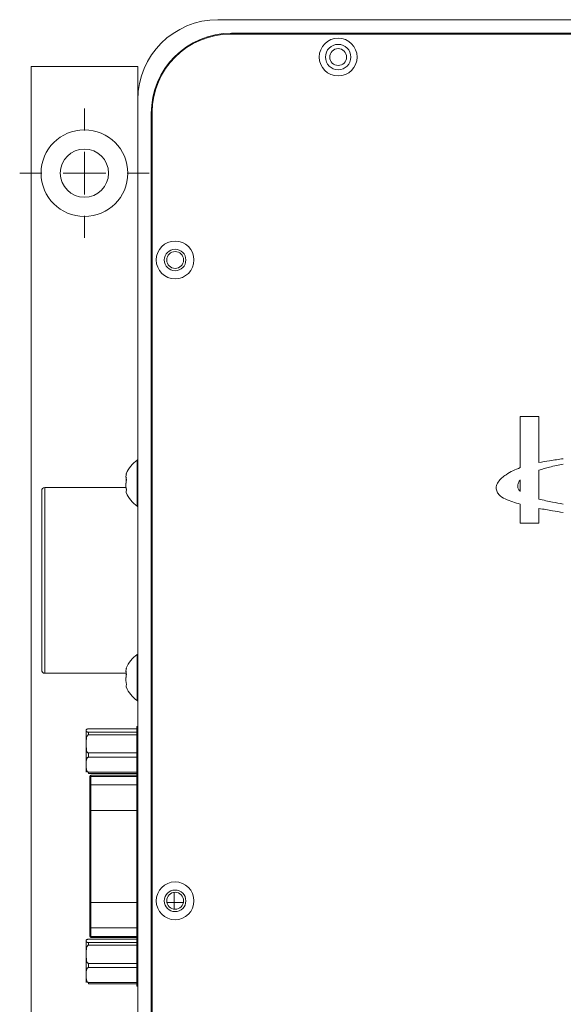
# Model space of a CAD drawing. Header units: inches. Extents: x 4.5 to 31.8, y 1.9 to 21.
# Tile 4 of 9: x 9.8 to 12.4, y 11.2 to 15.8. Entities that reach past the tile are written whole.
import ezdxf

# ---------------------------------------------------------------- set-up
doc = ezdxf.new("R2010")
doc.units = ezdxf.units.IN
doc.header["$MEASUREMENT"] = 0

# ---------------------------------------------------------------- blocks, each defined once
blk = doc.blocks.new('SW_CENTERMARKSYMBOL_0')
at = {"color": 0, "linetype": 'Continuous', "lineweight": 0}
for p, q in [((0, 0.2), (0, 0.303)), ((0, 0), (0, 0.1)), ((-0.2, 0), (-0.303, 0)), ((0, 0), (-0.1, 0)), ((0, 0), (0, -0.1)), ((0, 0), (0.1, 0)), ((0.2, 0), (0.303, 0)), ((0, -0.2), (0, -0.303))]:
    blk.add_line(p, q, dxfattribs=at)

msp = doc.modelspace()

# ---------------------------------------------------------------- linework, layer by layer
at = {"color": 7, "linetype": 'Continuous', "lineweight": 15}
for p, q in [((15.3837, 15.7718), (10.7587, 15.7718)), ((15.2012, 15.7038), (10.8162, 15.7038)), ((15.3207, 15.7088), (10.8217, 15.7088)), ((9.8837, 15.5533), (9.8837, 7.7403)), ((10.3837, 15.5533), (9.8837, 15.5533)), ((10.3837, 15.3968), (10.3837, 15.5533)), ((10.3837, 15.3968), (10.3837, 7.8968)), ((10.4467, 15.3338), (10.4467, 7.9598)), ((10.4512, 15.3388), (10.4512, 8.0068)), ((12.1745, 13.9144), (12.1745, 13.6746)), ((12.2616, 13.9144), (12.1745, 13.9144)), ((12.2616, 13.6982), (12.2616, 13.9144)), ((10.3806, 13.6851), (10.3806, 13.71)), ((10.3806, 13.4936), (10.3806, 13.6851)), ((12.2616, 13.6622), (12.2616, 13.5271)), ((12.1745, 13.5631), (12.1745, 13.6178)), ((10.3291, 13.5818), (9.9487, 13.5818)), ((9.9487, 13.5818), (9.9487, 12.7118)), ((10.33, 13.573), (10.3291, 13.5602)), ((12.1745, 13.5036), (12.1745, 13.4144)), ((12.2616, 13.4144), (12.2616, 13.4837)), ((12.1745, 13.4144), (12.2616, 13.4144)), ((10.3806, 12.7751), (10.3806, 12.8)), ((10.3806, 12.5836), (10.3806, 12.7751)), ((9.9487, 12.7118), (10.3291, 12.7118)), ((10.33, 12.663), (10.3291, 12.6502)), ((10.3787, 12.4514), (10.1523, 12.4514)), ((10.3837, 12.4618), (10.3787, 12.4618)), ((10.3787, 12.4018), (10.3787, 12.4618)), ((10.1424, 12.4438), (10.1424, 12.4452)), ((10.1424, 12.381), (10.1424, 12.4438)), ((10.1523, 12.4233), (10.1523, 12.4362)), ((10.1523, 12.4362), (10.3787, 12.4362)), ((10.3787, 12.4233), (10.1523, 12.4233)), ((10.3787, 11.3068), (10.3787, 12.4018)), ((10.3787, 12.4018), (10.3837, 12.4018)), ((10.1424, 12.284), (10.1424, 12.381)), ((10.1523, 12.3387), (10.3787, 12.3387)), ((10.1523, 12.3187), (10.1523, 12.3387)), ((10.3787, 12.3187), (10.1523, 12.3187)), ((10.1424, 12.2483), (10.1424, 12.284)), ((10.1523, 12.2492), (10.3787, 12.2492)), ((10.1523, 12.2422), (10.1523, 12.2492)), ((10.3787, 12.2422), (10.1523, 12.2422)), ((10.1587, 12.2244), (10.1587, 12.1845)), ((10.3787, 12.2343), (10.1637, 12.2343)), ((10.1637, 12.2291), (10.1637, 12.2343)), ((10.1637, 12.1893), (10.1637, 12.2291)), ((10.1637, 12.2291), (10.3787, 12.2291)), ((10.1637, 12.0694), (10.1637, 12.1893)), ((10.3787, 12.1893), (10.1637, 12.1893)), ((10.1637, 12.0694), (10.1587, 12.0694)), ((10.1587, 12.0694), (10.1587, 11.6391)), ((10.1637, 12.0694), (10.3787, 12.0694)), ((10.1637, 11.6391), (10.1637, 12.0694)), ((10.5537, 11.6859), (10.5537, 11.6391)), ((10.1637, 11.6391), (10.1587, 11.6391)), ((10.1637, 11.5193), (10.1637, 11.6391)), ((10.3787, 11.6391), (10.1637, 11.6391)), ((10.5537, 11.6391), (10.5199, 11.6391)), ((10.5537, 11.6076), (10.5537, 11.6391)), ((10.5974, 11.6391), (10.5537, 11.6391)), ((10.1587, 11.5241), (10.1587, 11.4842)), ((10.1587, 11.4842), (10.1587, 11.4793)), ((10.1637, 11.5193), (10.3787, 11.5193)), ((10.1637, 11.4794), (10.1637, 11.5193)), ((10.3787, 11.4794), (10.1637, 11.4794)), ((10.1637, 11.4743), (10.1637, 11.4794)), ((10.1424, 11.4588), (10.1424, 11.4602)), ((10.1424, 11.396), (10.1424, 11.4588)), ((10.3787, 11.4664), (10.1523, 11.4664)), ((10.1523, 11.4383), (10.1523, 11.4512)), ((10.1523, 11.4512), (10.3787, 11.4512)), ((10.3787, 11.4383), (10.1523, 11.4383)), ((10.1637, 11.4743), (10.3787, 11.4743)), ((10.1424, 11.299), (10.1424, 11.396)), ((10.1523, 11.3537), (10.3787, 11.3537)), ((10.1523, 11.3337), (10.1523, 11.3537)), ((10.1424, 11.2633), (10.1424, 11.299)), ((10.3787, 11.3337), (10.1523, 11.3337)), ((10.3787, 11.2468), (10.3787, 11.3068)), ((10.3837, 11.3068), (10.3787, 11.3068)), ((10.1523, 11.2642), (10.3787, 11.2642)), ((10.1523, 11.2572), (10.1523, 11.2642)), ((10.3787, 11.2572), (10.1523, 11.2572)), ((10.3787, 11.2468), (10.3837, 11.2468))]:
    msp.add_line(p, q, dxfattribs=at)
for centre, radius in [((11.3217, 15.5968), 0.0885), ((11.3217, 15.5968), 0.0595), ((11.3217, 15.5968), 0.0395), ((10.1337, 15.0533), 0.203), ((10.1337, 15.0533), 0.113), ((10.5582, 14.6468), 0.0885), ((10.5582, 14.6468), 0.0505), ((10.5587, 14.6468), 0.0395), ((10.5582, 11.6463), 0.0885), ((10.5582, 11.6463), 0.0505), ((10.5587, 11.6468), 0.0395)]:
    msp.add_circle(centre, radius, dxfattribs=at)
for centre, radius, start, end in [((10.7587, 15.3968), 0.375, 90, 180), ((10.8217, 15.3338), 0.375, 90, 180), ((10.8162, 15.3388), 0.365, 90, 180), ((10.4571, 13.5969), 0.1365, 124.091, 158.8312), ((10.3817, 13.7084), 0.00197, 0, 124.091), ((10.4571, 13.5969), 0.1365, 158.8312, 160.0808), ((9.9487, 13.5668), 0.015, 90, 180), ((10.4571, 13.6066), 0.1365, 199.93, 201.0741), ((10.4571, 13.6066), 0.1365, 201.0741, 235.909), ((10.3817, 13.4952), 0.00197, 235.909, 0), ((10.4571, 12.6869), 0.1365, 124.091, 158.8312), ((10.3817, 12.7984), 0.00197, 0, 124.091), ((9.9487, 12.7268), 0.015, 180, 270), ((10.4571, 12.6869), 0.1365, 158.8312, 160.0808), ((10.4571, 12.6966), 0.1365, 199.93, 201.0741), ((10.4571, 12.6966), 0.1365, 201.0741, 235.909), ((10.3817, 12.5852), 0.00197, 235.909, 0), ((10.1637, 12.2293), 0.005, 90, 180), ((10.1636, 12.2242), 0.0049, 88.8285, 178.7697), ((10.1636, 12.1844), 0.0049, 88.8284, 178.7768), ((10.1636, 11.5242), 0.0049, 181.2232, 271.1716), ((10.1636, 11.4843), 0.0049, 181.2232, 271.1716), ((10.1637, 11.4793), 0.005, 180, 270)]:
    msp.add_arc(centre, radius, start, end, dxfattribs=at)
for points, knots in [([(12.3757, 13.7161), (12.3544, 13.7133), (12.3162, 13.7082), (12.2783, 13.7013), (12.2616, 13.6982)], [0, 0, 0, 0, 0.559294, 1, 1, 1, 1]), ([(10.33, 13.6462), (10.3289, 13.6414), (10.3267, 13.6318), (10.3289, 13.6222), (10.33, 13.6174)], [0, 0, 0, 0, 0.500009, 1, 1, 1, 1]), ([(10.3293, 13.6411), (10.329, 13.6421), (10.3286, 13.6438), (10.3296, 13.6455), (10.33, 13.6462)], [0, 0, 0, 0, 0.595055, 1, 1, 1, 1]), ([(12.1745, 13.6746), (12.1514, 13.6651), (12.1204, 13.6525), (12.0878, 13.6263), (12.0703, 13.6084), (12.0599, 13.5866), (12.0629, 13.5652), (12.0757, 13.5428), (12.1153, 13.521), (12.1509, 13.5106), (12.1745, 13.5036)], [0, 0, 0, 0, 0.2486991, 0.3323262, 0.417413, 0.4996984, 0.5631152, 0.6262255, 0.7513017, 1, 1, 1, 1]), ([(12.3757, 13.6905), (12.3542, 13.6864), (12.3156, 13.6791), (12.2781, 13.6673), (12.2616, 13.6622)], [0, 0, 0, 0, 0.559033, 1, 1, 1, 1]), ([(10.33, 13.6174), (10.3286, 13.6045), (10.327, 13.5895), (10.3297, 13.5749), (10.33, 13.573)], [0, 0, 0, 0, 0.869256, 1, 1, 1, 1]), ([(10.3296, 13.6018), (10.3288, 13.6095), (10.3278, 13.6191), (10.3297, 13.6286), (10.33, 13.6305)], [0, 0, 0, 0, 0.798187, 1, 1, 1, 1]), ([(12.1745, 13.6178), (12.1711, 13.6132), (12.1642, 13.6039), (12.1613, 13.5877), (12.1651, 13.5729), (12.1714, 13.5664), (12.1745, 13.5631)], [0, 0, 0, 0, 0.278742, 0.561604, 0.778577, 1, 1, 1, 1]), ([(9.9337, 13.5668), (9.9337, 13.5654), (9.9337, 13.5626), (9.9337, 13.5392), (9.9337, 13.5005), (9.9337, 13.4459), (9.9337, 13.3897), (9.9337, 13.3403), (9.9337, 13.2898), (9.9337, 13.2251), (9.9337, 13.1468), (9.9337, 13.0684), (9.9337, 12.9901), (9.9337, 12.9148), (9.9337, 12.8477), (9.9337, 12.8021), (9.9337, 12.7732), (9.9337, 12.7503), (9.9337, 12.7309), (9.9337, 12.7281), (9.9337, 12.7268)], [0, 0, 0, 0, 0.058248, 0.119986, 0.18429, 0.249958, 0.315627, 0.347813, 0.380014, 0.441751, 0.5, 0.558249, 0.619986, 0.68429, 0.749959, 0.815627, 0.847813, 0.880014, 0.941752, 1, 1, 1, 1]), ([(12.2616, 13.5271), (12.2828, 13.5222), (12.3206, 13.5134), (12.3589, 13.5069), (12.3757, 13.5041)], [0, 0, 0, 0, 0.55924, 1, 1, 1, 1]), ([(12.2616, 13.4837), (12.2829, 13.4798), (12.3208, 13.4729), (12.3589, 13.4674), (12.3757, 13.465)], [0, 0, 0, 0, 0.560005, 1, 1, 1, 1]), ([(10.33, 12.7362), (10.3289, 12.7314), (10.3267, 12.7218), (10.3289, 12.7122), (10.33, 12.7074)], [0, 0, 0, 0, 0.5000006, 1, 1, 1, 1]), ([(10.3293, 12.7311), (10.329, 12.7321), (10.3286, 12.7338), (10.3296, 12.7355), (10.33, 12.7362)], [0, 0, 0, 0, 0.595071, 1, 1, 1, 1]), ([(10.33, 12.7074), (10.3286, 12.6945), (10.327, 12.6795), (10.3297, 12.6649), (10.33, 12.663)], [0, 0, 0, 0, 0.8692591, 1, 1, 1, 1]), ([(10.3296, 12.6918), (10.3288, 12.6995), (10.3278, 12.7091), (10.3297, 12.7186), (10.33, 12.7205)], [0, 0, 0, 0, 0.798179, 1, 1, 1, 1]), ([(10.1523, 12.4514), (10.1518, 12.4513), (10.1507, 12.4513), (10.1489, 12.4511), (10.1467, 12.4507), (10.1432, 12.4493), (10.1424, 12.4469), (10.1424, 12.4448), (10.1424, 12.4438)], [0, 0, 0, 0, 0.030528, 0.067984, 0.126687, 0.241833, 0.624079, 1, 1, 1, 1]), ([(10.1424, 12.4438), (10.1424, 12.4437), (10.1424, 12.4427), (10.1424, 12.4413), (10.1429, 12.4396), (10.1439, 12.4383), (10.1454, 12.4374), (10.1475, 12.4367), (10.1491, 12.4364), (10.1508, 12.4363), (10.1518, 12.4363), (10.1523, 12.4362)], [0, 0, 0, 0, 0.053485, 0.3424412, 0.5374117, 0.6723552, 0.8250617, 0.8812719, 0.9378557, 0.971174, 1, 1, 1, 1]), ([(10.1523, 12.4233), (10.1518, 12.4232), (10.1507, 12.4231), (10.1489, 12.4221), (10.1467, 12.4196), (10.1432, 12.4116), (10.1424, 12.3982), (10.1424, 12.3867), (10.1424, 12.381)], [0, 0, 0, 0, 0.030527, 0.067985, 0.126687, 0.241835, 0.62408, 1, 1, 1, 1]), ([(10.1424, 12.381), (10.1424, 12.3802), (10.1424, 12.375), (10.1424, 12.3668), (10.1429, 12.3574), (10.1439, 12.3501), (10.1454, 12.345), (10.1475, 12.3415), (10.1491, 12.3398), (10.1508, 12.3389), (10.1518, 12.3388), (10.1523, 12.3387)], [0, 0, 0, 0, 0.053479, 0.342441, 0.537409, 0.672355, 0.825067, 0.881273, 0.937854, 0.971173, 1, 1, 1, 1]), ([(10.1523, 12.3187), (10.1519, 12.3187), (10.1511, 12.3186), (10.1496, 12.3181), (10.1476, 12.3167), (10.1446, 12.3124), (10.1421, 12.3012), (10.1423, 12.291), (10.1424, 12.284)], [0, 0, 0, 0, 0.023385, 0.052203, 0.100429, 0.187209, 0.435362, 1, 1, 1, 1]), ([(10.1424, 12.284), (10.1424, 12.2789), (10.1425, 12.2689), (10.1433, 12.2572), (10.1476, 12.2512), (10.1497, 12.2498), (10.1511, 12.2493), (10.152, 12.2493), (10.1523, 12.2492)], [0, 0, 0, 0, 0.405123, 0.813577, 0.905752, 0.943707, 0.982001, 1, 1, 1, 1]), ([(10.1587, 12.2288), (10.1587, 12.2289), (10.1587, 12.2297), (10.1587, 12.2268), (10.1587, 12.2244)], [0, 0, 0, 0, 0.144346, 1, 1, 1, 1]), ([(10.1587, 12.1845), (10.1587, 12.1798), (10.1587, 12.1703), (10.1587, 12.1424), (10.1587, 12.1076), (10.1587, 12.0819), (10.1587, 12.0694)], [0, 0, 0, 0, 0.243451, 0.499998, 0.756548, 1, 1, 1, 1]), ([(10.1587, 11.6391), (10.1587, 11.6266), (10.1587, 11.601), (10.1587, 11.5661), (10.1587, 11.5382), (10.1587, 11.5287), (10.1587, 11.5241)], [0, 0, 0, 0, 0.243452, 0.500002, 0.756549, 1, 1, 1, 1]), ([(10.1523, 11.4664), (10.1518, 11.4663), (10.1507, 11.4663), (10.1489, 11.4661), (10.1467, 11.4657), (10.1432, 11.4643), (10.1424, 11.4619), (10.1424, 11.4598), (10.1424, 11.4588)], [0, 0, 0, 0, 0.030528, 0.067984, 0.126688, 0.241832, 0.624081, 1, 1, 1, 1]), ([(10.1424, 11.4588), (10.1424, 11.4587), (10.1424, 11.4577), (10.1424, 11.4563), (10.1429, 11.4546), (10.1439, 11.4533), (10.1454, 11.4524), (10.1475, 11.4517), (10.1491, 11.4514), (10.1508, 11.4513), (10.1518, 11.4513), (10.1523, 11.4512)], [0, 0, 0, 0, 0.053487, 0.342443, 0.537413, 0.672356, 0.825062, 0.881273, 0.937855, 0.971174, 1, 1, 1, 1]), ([(10.1523, 11.4383), (10.1518, 11.4382), (10.1507, 11.4381), (10.1489, 11.4371), (10.1467, 11.4346), (10.1432, 11.4266), (10.1424, 11.4132), (10.1424, 11.4017), (10.1424, 11.396)], [0, 0, 0, 0, 0.030529, 0.067987, 0.126689, 0.241836, 0.62408, 1, 1, 1, 1]), ([(10.1424, 11.396), (10.1424, 11.3952), (10.1424, 11.39), (10.1424, 11.3818), (10.1429, 11.3724), (10.1439, 11.3651), (10.1454, 11.36), (10.1475, 11.3565), (10.1491, 11.3548), (10.1508, 11.3539), (10.1518, 11.3538), (10.1523, 11.3537)], [0, 0, 0, 0, 0.053489, 0.342437, 0.537415, 0.672349, 0.825059, 0.881274, 0.937855, 0.971173, 1, 1, 1, 1]), ([(10.1523, 11.3337), (10.1519, 11.3337), (10.1511, 11.3336), (10.1496, 11.3331), (10.1476, 11.3317), (10.1446, 11.3274), (10.1421, 11.3162), (10.1423, 11.306), (10.1424, 11.299)], [0, 0, 0, 0, 0.023385, 0.052203, 0.100429, 0.1872, 0.435363, 1, 1, 1, 1]), ([(10.1424, 11.299), (10.1424, 11.2939), (10.1425, 11.2839), (10.1433, 11.2722), (10.1476, 11.2662), (10.1497, 11.2648), (10.1511, 11.2643), (10.152, 11.2643), (10.1523, 11.2642)], [0, 0, 0, 0, 0.405114, 0.813577, 0.905752, 0.943707, 0.982001, 1, 1, 1, 1])]:
    msp.add_open_spline(points, degree=3, knots=knots, dxfattribs=at)

# ---------------------------------------------------------------- block references
at = {"color": 7, "linetype": 'Continuous', "lineweight": 0}
msp.add_blockref('SW_CENTERMARKSYMBOL_0', (10.1337, 15.0533), dxfattribs=at)

doc.saveas('drawing.dxf')
